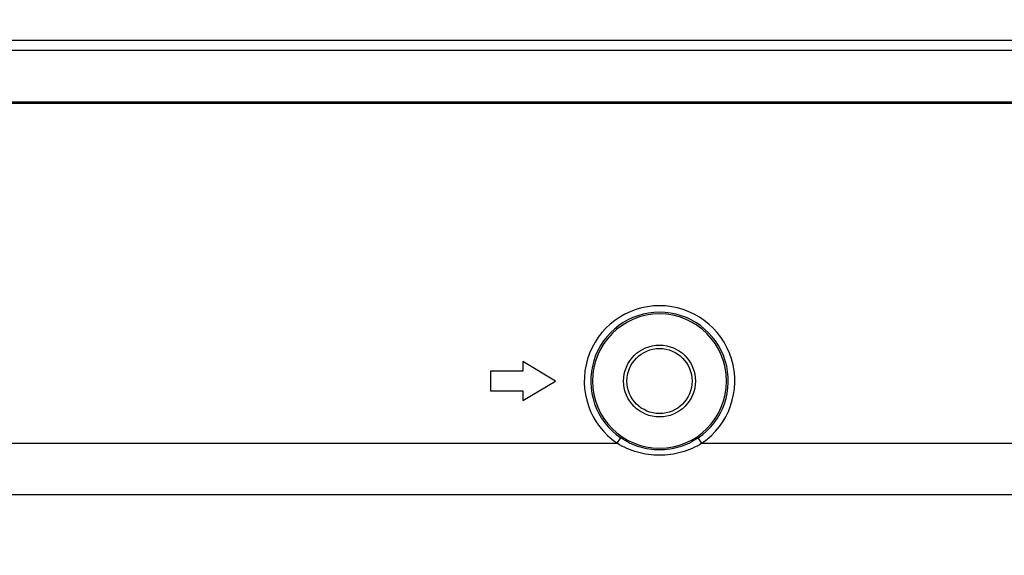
# Model space of a CAD drawing. Header units: millimetres. Extents: x -6054 to 364, y -1866 to 3094.
# Tile 114 of 256: x -4432 to -4357, y 905 to 946. Entities that reach past the tile are written whole.
import ezdxf

# ---------------------------------------------------------------- set-up
doc = ezdxf.new("R2010")
doc.units = ezdxf.units.MM
doc.header["$LTSCALE"] = 65.395
doc.header["$PDSIZE"] = 0.05
doc.layers.get('0').update_dxf_attribs({"linetype": 'CONTINUOUS'})
doc.layers.get('Defpoints').update_dxf_attribs({"linetype": 'CONTINUOUS'})
doc.layers.add('DIM', color=3, linetype='CONTINUOUS')
doc.styles.get("Standard").update_dxf_attribs({"font": 'arial.ttf'})
doc.dimstyles.new('ISO-25', dxfattribs={"dimtxt": 2.5, "dimasz": 2.5, "dimexe": 1.25, "dimexo": 0.625, "dimtad": 1, "dimtxsty": 'STANDARD', "dimcen": 2.5, "dimadec": 0, "dimazin": 0, "dimtfac": 1, "dimtmove": 0, "dimatfit": 3, "dimfxl": 1, "dimarcsym": 0})

# ---------------------------------------------------------------- blocks, each defined once
blk = doc.blocks.new('*D0')
at = {"layer": 'Defpoints', "color": 0}
for p in [(-4193.173, 1041.272), (-4734.98, 936.486), (-4193.173, 628.168)]:
    blk.add_point(p, dxfattribs=at)
at = {"layer": 'DIM', "color": 3, "lineweight": -2}
for p, q in [((-4734.98, 937.111), (-4734.98, 1042.522)), ((-4193.173, 628.793), (-4193.173, 1042.522)), ((-4719.98, 1041.272), (-4208.173, 1041.272))]:
    blk.add_line(p, q, dxfattribs=at)
at = {"layer": 'DIM', "color": 3}
for points in [[(-4719.98, 1043.772), (-4719.98, 1038.772), (-4734.98, 1041.272)], [(-4208.173, 1038.772), (-4208.173, 1043.772), (-4193.173, 1041.272)]]:
    blk.add_solid(points, dxfattribs=at)
at = {"layer": 'DIM', "color": 2, "insert": (-4464.076, 1059.082), "char_height": 20, "attachment_point": 5}
blk.add_mtext('542  [21,331]', dxfattribs=at)
blk = doc.blocks.new('*D7')
at = {"layer": 'Defpoints', "color": 0}
for p in [(-4728.573, 946.484), (-4809.721, 628.168), (-4193.173, 628.168)]:
    blk.add_point(p, dxfattribs=at)
at = {"layer": 'DIM', "color": 3, "lineweight": -2}
for p, q in [((-4729.198, 946.484), (-4810.971, 946.484)), ((-4809.721, 931.484), (-4809.721, 643.168)), ((-4193.798, 628.168), (-4810.971, 628.168))]:
    blk.add_line(p, q, dxfattribs=at)
at = {"layer": 'DIM', "color": 3}
for points in [[(-4807.221, 931.484), (-4812.221, 931.484), (-4809.721, 946.484)], [(-4812.221, 643.168), (-4807.221, 643.168), (-4809.721, 628.168)]]:
    blk.add_solid(points, dxfattribs=at)
at = {"layer": 'DIM', "color": 2, "insert": (-4827.531, 787.326), "char_height": 20, "attachment_point": 5, "rotation": 90}
blk.add_mtext('318  [12,532]', dxfattribs=at)
blk = doc.blocks.new('*D12')
at = {"layer": 'Defpoints', "color": 0}
for p in [(-4451.923, 971.719), (-4570.423, 865.648), (-4451.923, 865.648)]:
    blk.add_point(p, dxfattribs=at)
at = {"layer": 'DIM', "color": 3, "lineweight": -2}
for p, q in [((-4570.423, 866.273), (-4570.423, 972.969)), ((-4451.923, 866.273), (-4451.923, 972.969)), ((-4555.423, 971.719), (-4466.923, 971.719)), ((-4451.923, 971.719), (-4284.269, 971.719))]:
    blk.add_line(p, q, dxfattribs=at)
at = {"layer": 'DIM', "color": 3}
for points in [[(-4555.423, 974.219), (-4555.423, 969.219), (-4570.423, 971.719)], [(-4466.923, 969.219), (-4466.923, 974.219), (-4451.923, 971.719)]]:
    blk.add_solid(points, dxfattribs=at)
at = {"layer": 'DIM', "color": 2, "insert": (-4360.559, 989.529), "char_height": 20, "attachment_point": 5}
blk.add_mtext('119  [4,665]', dxfattribs=at)

msp = doc.modelspace()

# ---------------------------------------------------------------- linework, layer by layer
at = {"linetype": 'Continuous'}
for p, q in [((-4727.413, 944.918), (-3058.933, 944.918)), ((-3058.933, 944.121), (-4727.413, 944.121)), ((-3058.933, 940.151), (-4727.413, 940.151)), ((-4393.673, 920.228), (-4393.673, 919.478)), ((-4391.173, 918.728), (-4393.673, 920.228)), ((-4396.173, 919.478), (-4396.173, 917.978)), ((-4393.673, 919.478), (-4396.173, 919.478)), ((-4393.673, 917.228), (-4391.173, 918.728)), ((-4396.173, 917.978), (-4393.673, 917.978)), ((-4393.673, 917.978), (-4393.673, 917.228)), ((-4386.433, 913.947), (-4386.152, 914.36)), ((-4379.913, 913.947), (-4380.194, 914.36)), ((-4539.913, 913.947), (-4386.433, 913.947)), ((-4379.913, 913.947), (-4226.433, 913.947)), ((-3099.485, 909.984), (-4686.861, 909.984))]:
    msp.add_line(p, q, dxfattribs=at)
msp.add_line((-4734.98, 940.078), (-3893.18, 940.078))
for radius in [2.762, 2.5]:
    msp.add_circle((-4383.173, 918.728), radius, dxfattribs=at)
for radius, start, end in [(5.786, 304.29185, 235.70815), (5.287, 304.29185, 235.70815), (5.154, 0, 180), (5.154, 180, 360)]:
    msp.add_arc((-4383.173, 918.728), radius, start, end, dxfattribs=at)
for points, knots in [([(-4380.194, 914.36), (-4380.629, 914.064), (-4381.591, 913.596), (-4383.173, 913.356), (-4384.755, 913.596), (-4385.718, 914.064), (-4386.152, 914.36)], [0, 0, 0, 0, 0.249992, 0.5, 0.750008, 1, 1, 1, 1]), ([(-4379.913, 913.947), (-4380.397, 913.647), (-4381.459, 913.184), (-4383.173, 912.951), (-4384.888, 913.184), (-4385.949, 913.647), (-4386.433, 913.947)], [0, 0, 0, 0, 0.24996, 0.5, 0.75004, 1, 1, 1, 1])]:
    msp.add_open_spline(points, degree=3, knots=knots, dxfattribs=at)

# ---------------------------------------------------------------- dimensions: what is measured, and where the dimension line sits
at = {"layer": 'DIM'}
dim = msp.add_linear_dim(base=(-4193.173, 1041.272), p1=(-4734.98, 936.486), p2=(-4193.173, 628.168), text='<> []', dimstyle='ISO-25', override={"dimtxt": 20, "dimasz": 15, "dimgap": 5, "dimdec": 0, "dimclrd": 3, "dimclre": 3, "dimclrt": 2, "dimadec": 1, "dimtp": 0.3, "dimtm": 0.3, "dimtofl": 0}, dxfattribs=at)
dim.commit()
dim.dimension.update_dxf_attribs({"geometry": '*D0', "text_midpoint": (-4464.076, 1059.082)})
dim = msp.add_linear_dim(base=(-4451.923127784, 971.71865791), p1=(-4570.423127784, 865.647572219), p2=(-4451.923127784, 865.647572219), text='<> []', dimstyle='ISO-25', override={"dimtxt": 20, "dimasz": 15, "dimgap": 5, "dimdec": 0, "dimclrd": 3, "dimclre": 3, "dimclrt": 2, "dimadec": 1, "dimtp": 0.3, "dimtm": 0.3, "dimtofl": 0}, dxfattribs=at)
dim.commit()
dim.dimension.update_dxf_attribs({"geometry": '*D12', "text_midpoint": (-4360.558871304, 971.71865791), "dimtype": 160})
dim = msp.add_linear_dim(base=(-4809.721, 628.168), p1=(-4728.573, 946.484), p2=(-4193.173, 628.168), angle=90, text='<> []', dimstyle='ISO-25', override={"dimtxt": 20, "dimasz": 15, "dimgap": 5, "dimdec": 0, "dimclrd": 3, "dimclre": 3, "dimclrt": 2, "dimadec": 1, "dimtp": 0.3, "dimtm": 0.3, "dimtofl": 0}, dxfattribs=at)
dim.commit()
dim.dimension.update_dxf_attribs({"geometry": '*D7', "text_midpoint": (-4809.721, 787.326), "dimtype": 160})

doc.saveas('drawing.dxf')
